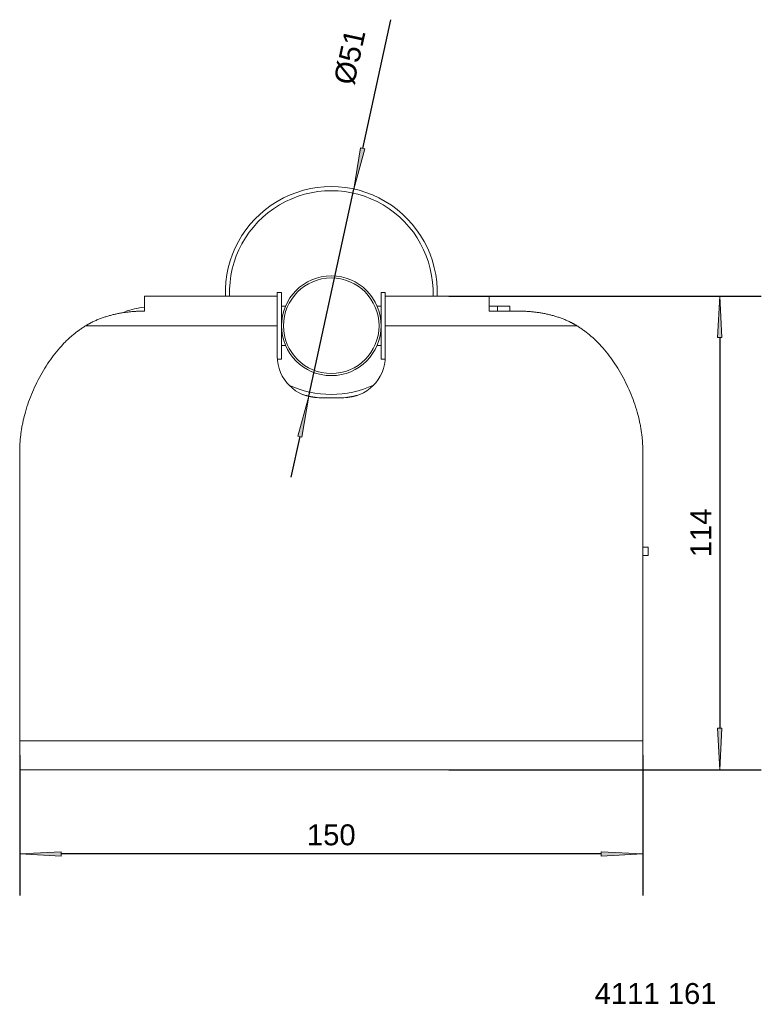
# Model space of a CAD drawing. Header units: millimetres. Extents: x 2255 to 2434, y 392 to 629.
import ezdxf

# ---------------------------------------------------------------- set-up
doc = ezdxf.new("R2010")
doc.units = ezdxf.units.MM
doc.header["$LTSCALE"] = 254
doc.header["$PDMODE"] = 1
doc.header["$PDSIZE"] = -2
doc.layers.get('0').update_dxf_attribs({"lineweight": 5})
for name, color, linetype, lineweight in [('1', 7, 'Continuous', 5), ('Bemaßung', 7, 'Continuous', 5), ('Keine', 7, 'Continuous', 5)]:
    doc.layers.add(name, color=color, linetype=linetype, lineweight=lineweight)
doc.styles.add('Arial', font='Arial')
doc.dimstyles.new('ST', dxfattribs={"dimtxt": 5.034433, "dimasz": 9.99939, "dimexe": 10, "dimexo": 0, "dimgap": 5, "dimtad": 1, "dimdec": 0, "dimdsep": 46, "dimtxsty": 'Arial', "dimblk": 'VW_FILLEDARROW', "dimblk1": 'VW_FILLEDARROW', "dimblk2": 'VW_FILLEDARROW', "dimcen": 0, "dimadec": 3, "dimazin": 0, "dimtfac": 1, "dimtdec": 0, "dimtix": 1, "dimtmove": 0, "dimatfit": 0, "dimldrblk": 'VW_FILLEDARROW-1', "dimfxl": 1, "dimfrac": 2, "dimtolj": 1, "dimarcsym": 0})

# ---------------------------------------------------------------- blocks, each defined once
blk = doc.blocks.new('VW_FILLEDARROW')
at = {"linetype": 'Continuous', "lineweight": 0}
blk.add_hatch(color=0, dxfattribs=at).paths.add_polyline_path([(-1, 0.052), (0, 0), (-1, -0.052)])
at = {"color": 0, "lineweight": 5, "flags": 128}
blk.add_lwpolyline([(-1, 0.052), (0, 0), (-1, -0.052)], close=True, dxfattribs=at)
blk = doc.blocks.new('*D1')
at = {"layer": 'Bemaßung', "color": 0, "lineweight": -2}
for p, q in [((2255.17, 451.5), (2255.17, 417.74)), ((2405.17, 451.5), (2405.17, 417.74)), ((2395.17, 427.74), (2265.17, 427.74))]:
    blk.add_line(p, q, dxfattribs=at)
at = {"layer": 'Defpoints', "color": 0}
for p in [(2255.17, 451.5), (2405.17, 451.5), (2255.17, 427.74)]:
    blk.add_point(p, dxfattribs=at)
at = {"layer": 'Bemaßung', "color": 0, "lineweight": -2, "xscale": 9.999389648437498, "yscale": 9.999389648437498, "zscale": 9.999389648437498, "rotation": 180}
blk.add_blockref('VW_FILLEDARROW', (2255.17, 427.74), dxfattribs=at)
at = {"layer": 'Bemaßung', "color": 0, "lineweight": -2, "xscale": 9.999389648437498, "yscale": 9.999389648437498, "zscale": 9.999389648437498}
blk.add_blockref('VW_FILLEDARROW', (2405.17, 427.74), dxfattribs=at)
at = {"layer": 'Bemaßung', "color": 0, "insert": (2330.17, 432.31), "char_height": 5.034, "attachment_point": 5, "style": 'Arial'}
blk.add_mtext('\\A1;150', dxfattribs=at)
blk = doc.blocks.new('VW_FILLEDARROW-1')
at = {"linetype": 'Continuous', "lineweight": 0}
blk.add_hatch(color=0, dxfattribs=at).paths.add_polyline_path([(-1, 0.052), (0, 0), (-1, -0.052)])
at = {"color": 0, "lineweight": 5, "flags": 128}
blk.add_lwpolyline([(-1, 0.052), (0, 0), (-1, -0.052)], close=True, dxfattribs=at)
blk = doc.blocks.new('*D2')
at = {"layer": 'Bemaßung', "color": 0, "lineweight": -2}
for p, q in [((2358.44, 562), (2433.68, 562)), ((2423.68, 552), (2423.68, 458)), ((2358.44, 448), (2433.68, 448))]:
    blk.add_line(p, q, dxfattribs=at)
at = {"layer": 'Defpoints', "color": 0}
for p in [(2358.44, 562), (2358.44, 448), (2423.68, 448)]:
    blk.add_point(p, dxfattribs=at)
at = {"layer": 'Bemaßung', "color": 0, "lineweight": -2, "xscale": 9.999389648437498, "yscale": 9.999389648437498, "zscale": 9.999389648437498}
for p, rotation in [((2423.68, 562), 90), ((2423.68, 448), 270)]:
    blk.add_blockref('VW_FILLEDARROW', p, dxfattribs=dict(at, rotation=rotation))
at = {"layer": 'Bemaßung', "color": 0, "insert": (2419.15, 505), "char_height": 5.034, "attachment_point": 5, "rotation": 90, "style": 'Arial'}
blk.add_mtext('\\A1;114', dxfattribs=at)
blk = doc.blocks.new('*D3')
at = {"layer": 'Bemaßung', "color": 0, "lineweight": -2}
for p, q in [((2337.74, 597.53), (2344.5, 628.51)), ((2324.73, 537.94), (2335.61, 587.76)), ((2322.59, 528.17), (2320.46, 518.4))]:
    blk.add_line(p, q, dxfattribs=at)
at = {"layer": 'Defpoints', "color": 0}
for p in [(2335.61, 587.76), (2324.73, 537.94)]:
    blk.add_point(p, dxfattribs=at)
at = {"layer": 'Bemaßung', "color": 0, "lineweight": -2, "xscale": 9.999389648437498, "yscale": 9.999389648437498, "zscale": 9.999389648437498}
for p, rotation in [((2335.61, 587.76), 257.6813880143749), ((2324.73, 537.94), 77.68138801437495)]:
    blk.add_blockref('VW_FILLEDARROW-1', p, dxfattribs=dict(at, rotation=rotation))
at = {"layer": 'Bemaßung', "color": 0, "insert": (2334.66, 619.55), "char_height": 5.034, "attachment_point": 5, "rotation": 77.6814, "style": 'Arial'}
blk.add_mtext('\\A1;%%c51', dxfattribs=at)

msp = doc.modelspace()

# ---------------------------------------------------------------- linework, layer by layer
at = {"layer": '1', "color": 7}
for p, q in [((2317.17, 562), (2285.17, 562)), ((2285.17, 562), (2285.17, 558.38)), ((2318.17, 562.85), (2317.17, 562.85)), ((2317.17, 551.26), (2317.17, 562.85)), ((2318.17, 546.85), (2318.17, 562.85)), ((2342.17, 546.85), (2342.17, 562.85)), ((2343.17, 562.85), (2342.17, 562.85)), ((2343.17, 551.26), (2343.17, 562.85)), ((2368.17, 562), (2343.17, 562)), ((2368.17, 558.38), (2368.17, 562)), ((2319.15, 559.6), (2318.17, 559.6)), ((2342.17, 559.6), (2341.19, 559.6)), ((2370.17, 559.6), (2368.16, 559.6)), ((2370.17, 559.6), (2370.17, 558.38)), ((2373.17, 559.55), (2370.17, 559.55)), ((2373.17, 558.38), (2373.17, 559.55)), ((2375.17, 558.38), (2368.17, 558.38)), ((2317.17, 554.85), (2271.05, 554.85)), ((2343.17, 554.85), (2389.29, 554.85)), ((2317.17, 551.26), (2317.17, 547.52)), ((2318.17, 550.1), (2319.15, 550.1)), ((2341.19, 550.1), (2342.17, 550.1)), ((2343.17, 551.26), (2343.17, 547.52)), ((2317.19, 546.85), (2318.17, 546.85)), ((2342.17, 546.85), (2343.14, 546.85)), ((2327.17, 537.52), (2333.17, 537.52)), ((2255.17, 455), (2255.17, 524.41)), ((2405.17, 455), (2405.17, 524.41)), ((2406.42, 501.6), (2405.17, 501.6)), ((2406.42, 499.6), (2406.42, 501.6)), ((2406.42, 499.6), (2405.17, 499.6)), ((2255.17, 448), (2255.17, 455)), ((2255.17, 455), (2405.17, 455)), ((2405.17, 448), (2405.17, 455)), ((2255.17, 448), (2405.17, 448))]:
    msp.add_line(p, q, dxfattribs=at)
at = {"layer": '1', "color": 7, "extrusion": (0, 0, -1)}
msp.add_circle((-2330.17, 554.85), 12, dxfattribs=at)
at = {"layer": '1', "color": 7}
msp.add_circle((2330.17, 554.85), 11.5, dxfattribs=at)
for centre, radius, start, end in [((2330.17, 562.85), 25.5, 358.0931, 181.9069), ((2330.17, 562.85), 24.5, 358.0087, 181.9913), ((2289.17, 529.6), 30, 97.6627, 106.8258), ((2327.17, 547.52), 10, 180, 270), ((2333.17, 547.52), 10, 270, 0), ((2330.17, 562.85), 24.5, 245.4187, 270), ((2330.17, 562.85), 24.5, 270, 294.5813), ((2330.17, 562.85), 25.5, 254.4525, 263.4075), ((2330.17, 562.85), 25.5, 276.5925, 285.5475)]:
    msp.add_arc(centre, radius, start, end, dxfattribs=at)
for points in [[(2285.17, 558.38), (2283.31, 558.38), (2279.66, 557.99), (2276.1, 557.16), (2272.64, 555.83), (2271.05, 554.85)], [(2389.29, 554.85), (2387.7, 555.83), (2384.26, 557.15), (2380.67, 557.99), (2377.02, 558.38), (2375.17, 558.38)], [(2271.05, 554.85), (2264.24, 550.67), (2255.17, 533.28), (2255.17, 524.41)], [(2405.17, 524.41), (2405.17, 533.28), (2396.09, 550.67), (2389.29, 554.85)]]:
    msp.add_open_spline(points, degree=2, dxfattribs=at)

# ---------------------------------------------------------------- texts
at = {"layer": 'Keine', "insert": (2393.57, 396.68), "char_height": 5.034, "width": 30.1115, "attachment_point": 1, "line_spacing_factor": 0.970891, "style": 'Arial'}
msp.add_mtext('4111 161', dxfattribs=at)

# ---------------------------------------------------------------- dimensions: what is measured, and where the dimension line sits
at = {"layer": 'Bemaßung'}
dim = msp.add_diameter_dim_2p(p1=(2324.73, 537.94), p2=(2335.61, 587.76), dimstyle='ST', override={"dimgap": 5, "dimpost": '', "dimtxsty": 'Arial', "dimblk": 'VW_FILLEDARROW-1', "dimse1": 1, "dimse2": 1, "dimtix": 0, "dimatfit": 0}, dxfattribs=at)
dim.commit()
dim.dimension.update_dxf_attribs({"geometry": '*D3', "text_midpoint": (2342.19, 617.91), "dimtype": 163})
dim = msp.add_linear_dim(base=(2423.68, 448), p1=(2358.44, 562), p2=(2358.44, 448), angle=270, dimstyle='ST', override={"dimgap": 2, "dimdec": 1, "dimpost": '<>', "dimtxsty": 'Arial', "dimtmove": 2}, dxfattribs=at)
dim.commit()
dim.dimension.update_dxf_attribs({"geometry": '*D2', "text_midpoint": (2419.15, 505)})
dim = msp.add_linear_dim(base=(2255.17, 427.74), p1=(2405.17, 451.5), p2=(2255.17, 451.5), dimstyle='ST', override={"dimgap": 2, "dimdec": 1, "dimpost": '<>', "dimtxsty": 'Arial', "dimtmove": 2}, dxfattribs=at)
dim.commit()
dim.dimension.update_dxf_attribs({"geometry": '*D1', "text_midpoint": (2330.17, 432.31)})

doc.saveas('drawing.dxf')
